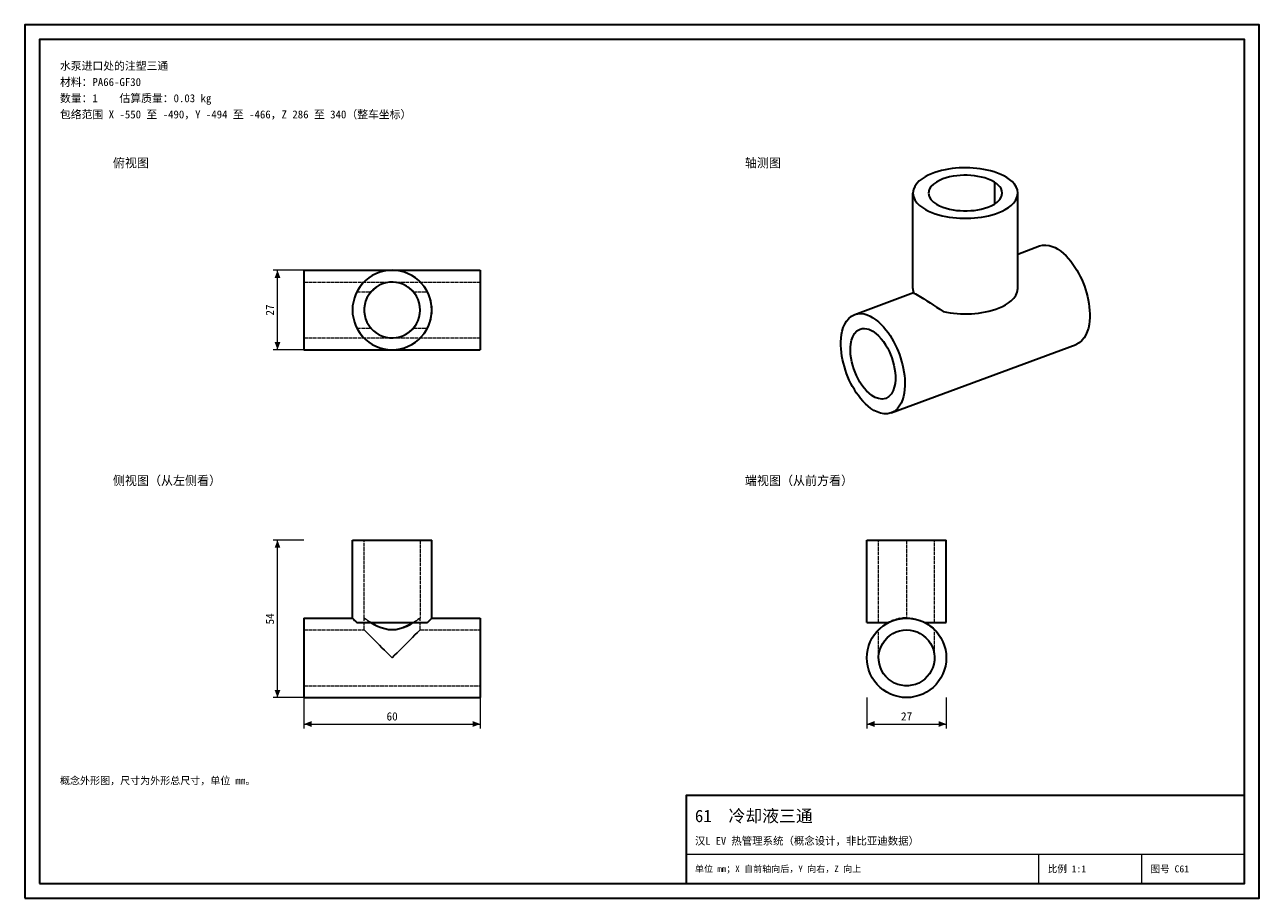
# Model space of a CAD drawing. Header units: millimetres. Extents: x 0 to 420, y 0 to 297.
import ezdxf
from ezdxf.enums import TextEntityAlignment as Align

# ---------------------------------------------------------------- set-up
doc = ezdxf.new("R2010")
doc.units = ezdxf.units.MM
doc.linetypes.add('DASHED', pattern=[1.524, 1.27, -0.254])
for name, color, linetype, lineweight, true_color in [('DIM', 7, 'Continuous', 18, 0x1e5aa0), ('FRAME', 7, 'Continuous', 35, 0x3c3c3c), ('HIDDEN', 7, 'DASHED', 13, 0x969696), ('OUTLINE', 7, 'Continuous', 35, 0x141414), ('TEXT', 7, 'Continuous', 18, 0x141414), ('THIN', 7, 'Continuous', 13, 0x6e6e6e)]:
    doc.layers.add(name, color=color, linetype=linetype, lineweight=lineweight, true_color=true_color)
doc.styles.add('ZH', font='simsun.ttc')

msp = doc.modelspace()

# ---------------------------------------------------------------- hatches: boundary and pattern name
at = {"layer": 'DIM'}
for points in [[(86, 213.5), (85.01, 210.9), (86.99, 210.9)], [(86, 186.5), (86.99, 189.1), (85.01, 189.1)], [(86, 121.75), (85.01, 119.15), (86.99, 119.15)], [(86, 68.25), (86.99, 70.85), (85.01, 70.85)], [(95, 59.25), (97.6, 58.26), (97.6, 60.24)], [(155, 59.25), (152.4, 60.24), (152.4, 58.26)], [(286.5, 59.25), (289.1, 58.26), (289.1, 60.24)], [(313.5, 59.25), (310.9, 60.24), (310.9, 58.26)]]:
    msp.add_hatch(color=7, dxfattribs=at).paths.add_polyline_path(points)

# ---------------------------------------------------------------- linework, layer by layer
for points in [[(95, 213.5), (84.5, 213.5)], [(86, 186.5), (86, 213.5)], [(95, 186.5), (84.5, 186.5)], [(95, 121.75), (84.5, 121.75)], [(86, 68.25), (86, 121.75)], [(95, 68.25), (84.5, 68.25)], [(95, 68.25), (95, 57.75)], [(155, 68.25), (155, 57.75)], [(286.5, 68.25), (286.5, 57.75)], [(313.5, 68.25), (313.5, 57.75)], [(95, 59.25), (155, 59.25)], [(286.5, 59.25), (313.5, 59.25)]]:
    msp.add_lwpolyline(points, dxfattribs=at)
at = {"layer": 'FRAME'}
for points in [[(0, 0), (420, 0), (420, 297), (0, 297)], [(5, 5), (415, 5), (415, 292), (5, 292)], [(225, 5), (415, 5), (415, 35), (225, 35)]]:
    msp.add_lwpolyline(points, close=True, dxfattribs=at)
at = {"layer": 'HIDDEN'}
for points in [[(95, 186.5), (95, 187.73), (95, 188.95), (95, 190.18), (95, 191.41), (95, 192.64), (95, 193.86), (95, 195.09), (95, 196.32), (95, 197.55), (95, 198.77), (95, 200), (95, 201.23), (95, 202.45), (95, 203.68), (95, 204.91), (95, 206.14), (95, 207.36), (95, 208.59), (95, 209.82), (95, 211.05), (95, 212.27), (95, 213.5)], [(137, 206.18), (136.39, 207.25), (135.68, 208.26), (134.88, 209.2), (134, 210.06), (133.05, 210.84), (132.03, 211.53), (130.95, 212.12), (129.82, 212.61), (128.65, 213), (127.45, 213.28), (126.23, 213.44), (125, 213.5), (123.77, 213.44), (122.55, 213.28), (121.35, 213), (120.18, 212.61), (119.05, 212.12), (117.97, 211.53), (116.95, 210.84), (116, 210.06), (115.12, 209.2), (114.32, 208.26), (113.61, 207.25), (113, 206.18)], [(155, 186.5), (155, 187.73), (155, 188.95), (155, 190.18), (155, 191.41), (155, 192.64), (155, 193.86), (155, 195.09), (155, 196.32), (155, 197.55), (155, 198.77), (155, 200), (155, 201.23), (155, 202.45), (155, 203.68), (155, 204.91), (155, 206.14), (155, 207.36), (155, 208.59), (155, 209.82), (155, 211.05), (155, 212.27), (155, 213.5)], [(95, 190.5), (95, 191.77), (95, 193.03), (95, 194.3), (95, 195.57), (95, 196.83), (95, 198.1), (95, 199.37), (95, 200.63), (95, 201.9), (95, 203.17), (95, 204.43), (95, 205.7), (95, 206.97), (95, 208.23), (95, 209.5)], [(95, 209.5), (95, 208.14), (95, 206.79), (95, 205.43), (95, 204.07), (95, 202.71), (95, 201.36), (95, 200)], [(95, 209.5), (125, 209.5)], [(113, 206.18), (112.55, 205.21), (112.18, 204.21), (111.88, 203.18), (111.67, 202.13), (111.54, 201.07), (111.5, 200)], [(113, 206.18), (117.79, 206.18)], [(125, 209.5), (123.76, 209.41), (122.54, 209.16), (121.37, 208.76), (120.26, 208.22), (119.22, 207.53), (118.28, 206.72), (117.47, 205.78), (116.78, 204.74), (116.24, 203.63), (115.84, 202.46), (115.59, 201.24), (115.5, 200)], [(117.79, 206.18), (117.05, 205.21), (116.45, 204.14), (115.99, 203.01), (115.68, 201.83), (115.52, 200.61), (115.52, 199.39), (115.68, 198.17), (115.99, 196.99), (116.45, 195.86), (117.05, 194.79), (117.79, 193.82)], [(132.21, 206.18), (131.33, 207.08), (130.34, 207.86), (129.25, 208.5), (128.09, 208.98), (126.88, 209.31), (125.63, 209.48), (124.37, 209.48), (123.12, 209.31), (121.91, 208.98), (120.75, 208.5), (119.66, 207.86), (118.67, 207.08), (117.79, 206.18)], [(132.21, 206.18), (131.33, 207.08), (130.34, 207.86), (129.25, 208.5), (128.09, 208.98), (126.88, 209.31), (125.63, 209.48), (124.37, 209.48), (123.12, 209.31), (121.91, 208.98), (120.75, 208.5), (119.66, 207.86), (118.67, 207.08), (117.79, 206.18)], [(125, 209.5), (126.24, 209.41), (127.46, 209.16), (128.63, 208.76), (129.74, 208.22), (130.78, 207.53), (131.72, 206.72), (132.53, 205.78), (133.22, 204.74), (133.76, 203.63), (134.16, 202.46), (134.41, 201.24), (134.5, 200)], [(125, 209.5), (155, 209.5)], [(132.21, 206.18), (137, 206.18)], [(134.5, 200), (134.43, 201.12), (134.24, 202.22), (133.91, 203.3), (133.46, 204.32), (132.89, 205.29), (132.21, 206.18)], [(137, 206.18), (137.45, 205.21), (137.82, 204.21), (138.12, 203.18), (138.33, 202.13), (138.46, 201.07), (138.5, 200)], [(155, 190.5), (155, 191.77), (155, 193.03), (155, 194.3), (155, 195.57), (155, 196.83), (155, 198.1), (155, 199.37), (155, 200.63), (155, 201.9), (155, 203.17), (155, 204.43), (155, 205.7), (155, 206.97), (155, 208.23), (155, 209.5)], [(155, 209.5), (155, 208.14), (155, 206.79), (155, 205.43), (155, 204.07), (155, 202.71), (155, 201.36), (155, 200)], [(95, 200), (95, 198.64), (95, 197.29), (95, 195.93), (95, 194.57), (95, 193.21), (95, 191.86), (95, 190.5)], [(111.5, 200), (111.54, 198.93), (111.67, 197.87), (111.88, 196.82), (112.18, 195.79), (112.55, 194.79), (113, 193.82)], [(115.5, 200), (115.59, 198.76), (115.84, 197.54), (116.24, 196.37), (116.78, 195.26), (117.47, 194.22), (118.28, 193.28), (119.22, 192.47), (120.26, 191.78), (121.37, 191.24), (122.54, 190.84), (123.76, 190.59), (125, 190.5)], [(134.5, 200), (134.41, 198.76), (134.16, 197.54), (133.76, 196.37), (133.22, 195.26), (132.53, 194.22), (131.72, 193.28), (130.78, 192.47), (129.74, 191.78), (128.63, 191.24), (127.46, 190.84), (126.24, 190.59), (125, 190.5)], [(132.21, 193.82), (132.89, 194.71), (133.46, 195.68), (133.91, 196.7), (134.24, 197.78), (134.43, 198.88), (134.5, 200)], [(138.5, 200), (138.46, 198.93), (138.33, 197.87), (138.12, 196.82), (137.82, 195.79), (137.45, 194.79), (137, 193.82)], [(155, 200), (155, 198.64), (155, 197.29), (155, 195.93), (155, 194.57), (155, 193.21), (155, 191.86), (155, 190.5)], [(113, 193.82), (117.79, 193.82)], [(113, 193.82), (113.61, 192.75), (114.32, 191.74), (115.12, 190.8), (116, 189.94), (116.95, 189.16), (117.97, 188.47), (119.05, 187.88), (120.18, 187.39), (121.35, 187), (122.55, 186.72), (123.77, 186.56), (125, 186.5), (126.23, 186.56), (127.45, 186.72), (128.65, 187), (129.82, 187.39), (130.95, 187.88), (132.03, 188.47), (133.05, 189.16), (134, 189.94), (134.88, 190.8), (135.68, 191.74), (136.39, 192.75), (137, 193.82)], [(117.79, 193.82), (118.67, 192.92), (119.66, 192.14), (120.75, 191.5), (121.91, 191.02), (123.12, 190.69), (124.37, 190.52), (125.63, 190.52), (126.88, 190.69), (128.09, 191.02), (129.25, 191.5), (130.34, 192.14), (131.33, 192.92), (132.21, 193.82)], [(117.79, 193.82), (118.67, 192.92), (119.66, 192.14), (120.75, 191.5), (121.91, 191.02), (123.12, 190.69), (124.37, 190.52), (125.63, 190.52), (126.88, 190.69), (128.09, 191.02), (129.25, 191.5), (130.34, 192.14), (131.33, 192.92), (132.21, 193.82)], [(132.21, 193.82), (137, 193.82)], [(95, 190.5), (125, 190.5)], [(125, 190.5), (155, 190.5)], [(138.5, 121.75), (137.27, 121.75), (136.05, 121.75), (134.82, 121.75), (133.59, 121.75), (132.36, 121.75), (131.14, 121.75), (129.91, 121.75), (128.68, 121.75), (127.45, 121.75), (126.23, 121.75), (125, 121.75), (123.77, 121.75), (122.55, 121.75), (121.32, 121.75), (120.09, 121.75), (118.86, 121.75), (117.64, 121.75), (116.41, 121.75), (115.18, 121.75), (113.95, 121.75), (112.73, 121.75), (111.5, 121.75)], [(134.5, 121.75), (133.23, 121.75), (131.97, 121.75), (130.7, 121.75), (129.43, 121.75), (128.17, 121.75), (126.9, 121.75), (125.63, 121.75), (124.37, 121.75), (123.1, 121.75), (121.83, 121.75), (120.57, 121.75), (119.3, 121.75), (118.03, 121.75), (116.77, 121.75), (115.5, 121.75)], [(115.5, 121.75), (116.77, 121.75), (118.03, 121.75), (119.3, 121.75), (120.57, 121.75), (121.83, 121.75), (123.1, 121.75), (124.37, 121.75), (125.63, 121.75), (126.9, 121.75), (128.17, 121.75), (129.43, 121.75), (130.7, 121.75), (131.97, 121.75), (133.23, 121.75), (134.5, 121.75)], [(115.5, 95.25), (115.5, 121.75)], [(134.5, 121.75), (134.5, 95.25)], [(300, 121.75), (298.77, 121.75), (297.55, 121.75), (296.32, 121.75), (295.09, 121.75), (293.86, 121.75), (292.64, 121.75), (291.41, 121.75), (290.18, 121.75), (288.95, 121.75), (287.73, 121.75), (286.5, 121.75)], [(300, 121.75), (298.64, 121.75), (297.29, 121.75), (295.93, 121.75), (294.57, 121.75), (293.21, 121.75), (291.86, 121.75), (290.5, 121.75)], [(290.5, 121.75), (291.77, 121.75), (293.03, 121.75), (294.3, 121.75), (295.57, 121.75), (296.83, 121.75), (298.1, 121.75), (299.37, 121.75), (300.63, 121.75), (301.9, 121.75), (303.17, 121.75), (304.43, 121.75), (305.7, 121.75), (306.97, 121.75), (308.23, 121.75), (309.5, 121.75)], [(290.5, 93.75), (290.5, 121.75)], [(300, 121.75), (300, 95.25)], [(309.5, 121.75), (308.14, 121.75), (306.79, 121.75), (305.43, 121.75), (304.07, 121.75), (302.71, 121.75), (301.36, 121.75), (300, 121.75)], [(313.5, 121.75), (312.27, 121.75), (311.05, 121.75), (309.82, 121.75), (308.59, 121.75), (307.36, 121.75), (306.14, 121.75), (304.91, 121.75), (303.68, 121.75), (302.45, 121.75), (301.23, 121.75), (300, 121.75)], [(309.5, 93.75), (309.5, 121.75)], [(95, 68.25), (95, 69.48), (95, 70.7), (95, 71.93), (95, 73.16), (95, 74.39), (95, 75.61), (95, 76.84), (95, 78.07), (95, 79.3), (95, 80.52), (95, 81.75), (95, 82.98), (95, 84.2), (95, 85.43), (95, 86.66), (95, 87.89), (95, 89.11), (95, 90.34), (95, 91.57), (95, 92.8), (95, 94.02), (95, 95.25)], [(113, 93.75), (112.75, 94), (112.5, 94.25), (112.25, 94.5), (112, 94.75), (111.75, 95), (111.5, 95.25)], [(113, 93.75), (117.79, 93.75)], [(113, 93.75), (117.79, 93.75)], [(137, 93.75), (135.8, 93.75), (134.6, 93.75), (133.4, 93.75), (132.2, 93.75), (131, 93.75), (129.8, 93.75), (128.6, 93.75), (127.4, 93.75), (126.2, 93.75), (125, 93.75), (123.8, 93.75), (122.6, 93.75), (121.4, 93.75), (120.2, 93.75), (119, 93.75), (117.8, 93.75), (116.6, 93.75), (115.4, 93.75), (114.2, 93.75), (113, 93.75)], [(117.79, 93.75), (117.4, 93.99), (117.01, 94.23), (116.63, 94.48), (116.25, 94.73), (115.87, 94.99), (115.5, 95.25)], [(115.5, 95.25), (115.87, 94.99), (116.25, 94.73), (116.63, 94.48), (117.01, 94.23), (117.4, 93.99), (117.79, 93.75)], [(115.5, 91.25), (115.5, 95.25)], [(119.16, 92.98), (118.93, 93.1), (118.7, 93.23), (118.47, 93.35), (118.24, 93.48), (118.01, 93.62), (117.79, 93.75)], [(117.79, 93.75), (118.99, 93.75), (120.19, 93.75), (121.39, 93.75), (122.6, 93.75), (123.8, 93.75), (125, 93.75), (126.2, 93.75), (127.4, 93.75), (128.61, 93.75), (129.81, 93.75), (131.01, 93.75), (132.21, 93.75)], [(132.21, 93.75), (131.01, 93.75), (129.81, 93.75), (128.61, 93.75), (127.4, 93.75), (126.2, 93.75), (125, 93.75), (123.8, 93.75), (122.6, 93.75), (121.39, 93.75), (120.19, 93.75), (118.99, 93.75), (117.79, 93.75)], [(128.64, 92.01), (127.47, 91.66), (126.28, 91.43), (125.07, 91.34), (123.86, 91.41), (122.67, 91.62), (121.5, 91.96), (120.37, 92.4), (119.27, 92.92)], [(132.21, 93.75), (132.1, 93.69), (131.99, 93.62), (131.88, 93.56), (131.78, 93.49), (131.67, 93.43), (131.56, 93.37)], [(132.21, 93.75), (132.6, 93.99), (132.99, 94.23), (133.37, 94.48), (133.75, 94.73), (134.13, 94.99), (134.5, 95.25)], [(134.5, 95.25), (134.13, 94.99), (133.75, 94.73), (133.37, 94.48), (132.99, 94.23), (132.6, 93.99), (132.21, 93.75)], [(132.21, 93.75), (137, 93.75)], [(132.21, 93.75), (137, 93.75)], [(134.5, 91.25), (134.5, 95.25)], [(137, 93.75), (137.25, 94), (137.5, 94.25), (137.75, 94.5), (138, 94.75), (138.25, 95), (138.5, 95.25)], [(155, 68.25), (155, 69.48), (155, 70.7), (155, 71.93), (155, 73.16), (155, 74.39), (155, 75.61), (155, 76.84), (155, 78.07), (155, 79.3), (155, 80.52), (155, 81.75), (155, 82.98), (155, 84.2), (155, 85.43), (155, 86.66), (155, 87.89), (155, 89.11), (155, 90.34), (155, 91.57), (155, 92.8), (155, 94.02), (155, 95.25)], [(300, 95.25), (301.41, 95.18), (302.81, 94.95), (304.17, 94.59), (305.49, 94.08), (306.75, 93.44), (307.94, 92.67), (309.03, 91.78), (310.03, 90.78), (310.92, 89.69), (311.69, 88.5), (312.33, 87.24), (312.84, 85.92), (313.2, 84.56), (313.43, 83.16), (313.5, 81.75), (313.43, 80.34), (313.2, 78.94), (312.84, 77.58), (312.33, 76.26), (311.69, 75), (310.92, 73.81), (310.03, 72.72), (309.03, 71.72), (307.94, 70.83), (306.75, 70.06), (305.49, 69.42), (304.17, 68.91), (302.81, 68.55), (301.41, 68.32), (300, 68.25), (298.59, 68.32), (297.19, 68.55), (295.83, 68.91), (294.51, 69.42), (293.25, 70.06), (292.06, 70.83), (290.97, 71.72), (289.97, 72.72), (289.08, 73.81), (288.31, 75), (287.67, 76.26), (287.16, 77.58), (286.8, 78.94), (286.57, 80.34), (286.5, 81.75), (286.57, 83.16), (286.8, 84.56), (287.16, 85.92), (287.67, 87.24), (288.31, 88.5), (289.08, 89.69), (289.97, 90.78), (290.97, 91.78), (292.06, 92.67), (293.25, 93.44), (294.51, 94.08), (295.83, 94.59), (297.19, 94.95), (298.59, 95.18), (300, 95.25)], [(293.82, 93.75), (292.6, 93.75), (291.38, 93.75), (290.16, 93.75), (288.94, 93.75), (287.72, 93.75), (286.5, 93.75)], [(293.82, 93.75), (293.26, 93.75), (292.71, 93.75), (292.16, 93.75), (291.61, 93.75), (291.05, 93.75), (290.5, 93.75)], [(290.5, 93.75), (291.05, 93.75), (291.61, 93.75), (292.16, 93.75), (292.71, 93.75), (293.26, 93.75), (293.82, 93.75)], [(290.5, 91.34), (290.98, 91.79), (291.48, 92.22), (292, 92.63), (292.55, 93.01), (293.11, 93.36), (293.68, 93.68)], [(292.74, 93.13), (292.42, 92.92), (292.1, 92.7), (291.78, 92.46), (291.48, 92.22), (291.18, 91.97), (290.89, 91.71)], [(293.07, 93.34), (293.07, 93.33), (293.06, 93.33), (293.06, 93.33), (293.06, 93.33), (293.06, 93.33), (293.06, 93.33)], [(293.82, 93.75), (294.79, 94.2), (295.79, 94.57), (296.82, 94.87), (297.87, 95.08), (298.93, 95.21), (300, 95.25)], [(293.82, 93.75), (294.79, 94.2), (295.79, 94.57), (296.82, 94.87), (297.87, 95.08), (298.93, 95.21), (300, 95.25)], [(293.82, 93.75), (293.86, 93.77), (293.91, 93.8), (293.96, 93.82), (294, 93.84), (294.05, 93.87), (294.1, 93.89)], [(293.87, 93.78), (293.86, 93.77), (293.85, 93.77), (293.84, 93.76), (293.83, 93.76), (293.82, 93.75), (293.82, 93.75)], [(294.22, 93.95), (294.2, 93.94), (294.17, 93.93), (294.15, 93.92), (294.12, 93.9), (294.1, 93.89), (294.07, 93.88)], [(294.18, 93.93), (294.56, 94.11), (294.96, 94.27), (295.35, 94.43), (295.76, 94.57), (296.16, 94.69), (296.57, 94.81)], [(294.89, 94.25), (294.78, 94.2), (294.67, 94.15), (294.56, 94.11), (294.45, 94.06), (294.34, 94.01), (294.24, 93.96)], [(296.44, 94.77), (296.29, 94.73), (296.15, 94.69), (296, 94.64), (295.85, 94.6), (295.71, 94.55), (295.56, 94.5)], [(296.6, 94.82), (296.6, 94.81), (296.59, 94.81), (296.58, 94.81), (296.58, 94.81), (296.57, 94.81), (296.56, 94.81)], [(297.04, 94.92), (296.97, 94.91), (296.91, 94.89), (296.84, 94.88), (296.78, 94.86), (296.71, 94.84), (296.64, 94.83)], [(296.96, 94.9), (297.08, 94.93), (297.2, 94.96), (297.32, 94.98), (297.44, 95.01), (297.56, 95.03), (297.68, 95.05)], [(298.56, 95.17), (298.43, 95.16), (298.3, 95.14), (298.17, 95.13), (298.04, 95.11), (297.91, 95.09), (297.78, 95.07)], [(299.37, 95.24), (299.56, 95.24), (299.75, 95.25), (299.94, 95.25), (300.13, 95.25), (300.32, 95.25), (300.51, 95.24)], [(300, 95.25), (299.99, 95.25), (299.99, 95.25), (299.98, 95.25), (299.97, 95.25), (299.96, 95.25), (299.96, 95.25)], [(300, 95.25), (301.07, 95.21), (302.13, 95.08), (303.18, 94.87), (304.21, 94.57), (305.21, 94.2), (306.18, 93.75)], [(300, 95.25), (301.07, 95.21), (302.13, 95.08), (303.18, 94.87), (304.21, 94.57), (305.21, 94.2), (306.18, 93.75)], [(306.18, 93.75), (305.21, 94.2), (304.21, 94.58), (303.18, 94.87), (302.13, 95.08), (301.07, 95.21), (300, 95.25)], [(300.78, 95.23), (301.03, 95.21), (301.28, 95.19), (301.53, 95.16), (301.77, 95.13), (302.02, 95.1), (302.27, 95.06)], [(302.34, 95.05), (302.58, 95), (302.81, 94.95), (303.05, 94.9), (303.28, 94.84), (303.52, 94.78), (303.75, 94.72)], [(303.8, 94.7), (303.91, 94.67), (304.01, 94.64), (304.12, 94.61), (304.22, 94.57), (304.33, 94.54), (304.43, 94.5)], [(304.65, 94.42), (304.73, 94.39), (304.81, 94.36), (304.89, 94.33), (304.97, 94.3), (305.05, 94.27), (305.13, 94.24)], [(305.23, 94.2), (305.34, 94.15), (305.46, 94.1), (305.57, 94.05), (305.69, 93.99), (305.8, 93.94), (305.92, 93.89)], [(306.02, 93.83), (306.05, 93.82), (306.07, 93.81), (306.1, 93.79), (306.13, 93.78), (306.16, 93.76), (306.18, 93.75)], [(309.5, 91.34), (309, 91.81), (308.48, 92.26), (307.93, 92.67), (307.37, 93.06), (306.79, 93.42), (306.18, 93.75)], [(313.5, 93.75), (312.28, 93.75), (311.06, 93.75), (309.84, 93.75), (308.62, 93.75), (307.4, 93.75), (306.18, 93.75)], [(306.18, 93.75), (306.74, 93.75), (307.29, 93.75), (307.84, 93.75), (308.39, 93.75), (308.95, 93.75), (309.5, 93.75)], [(309.5, 93.75), (308.95, 93.75), (308.39, 93.75), (307.84, 93.75), (307.29, 93.75), (306.74, 93.75), (306.18, 93.75)], [(95, 91.25), (115.5, 91.25)], [(95, 91.25), (95, 89.98), (95, 88.72), (95, 87.45), (95, 86.18), (95, 84.92), (95, 83.65), (95, 82.38), (95, 81.12), (95, 79.85), (95, 78.58), (95, 77.32), (95, 76.05), (95, 74.78), (95, 73.52), (95, 72.25)], [(95, 72.25), (95, 73.52), (95, 74.78), (95, 76.05), (95, 77.32), (95, 78.58), (95, 79.85), (95, 81.12), (95, 82.38), (95, 83.65), (95, 84.92), (95, 86.18), (95, 87.45), (95, 88.72), (95, 89.98), (95, 91.25)], [(125, 81.75), (124.14, 82.61), (123.27, 83.48), (122.41, 84.34), (121.55, 85.2), (120.68, 86.07), (119.82, 86.93), (118.95, 87.8), (118.09, 88.66), (117.23, 89.52), (116.36, 90.39), (115.5, 91.25)], [(115.5, 91.25), (116.36, 90.39), (117.23, 89.52), (118.09, 88.66), (118.95, 87.8), (119.82, 86.93), (120.68, 86.07), (121.55, 85.2), (122.41, 84.34), (123.27, 83.48), (124.14, 82.61), (125, 81.75)], [(125, 81.75), (125.86, 82.61), (126.73, 83.48), (127.59, 84.34), (128.45, 85.2), (129.32, 86.07), (130.18, 86.93), (131.05, 87.8), (131.91, 88.66), (132.77, 89.52), (133.64, 90.39), (134.5, 91.25)], [(134.5, 91.25), (133.64, 90.39), (132.77, 89.52), (131.91, 88.66), (131.05, 87.8), (130.18, 86.93), (129.32, 86.07), (128.45, 85.2), (127.59, 84.34), (126.73, 83.48), (125.86, 82.61), (125, 81.75)], [(134.5, 91.25), (155, 91.25)], [(155, 91.25), (155, 89.98), (155, 88.72), (155, 87.45), (155, 86.18), (155, 84.92), (155, 83.65), (155, 82.38), (155, 81.12), (155, 79.85), (155, 78.58), (155, 77.32), (155, 76.05), (155, 74.78), (155, 73.52), (155, 72.25)], [(155, 72.25), (155, 73.52), (155, 74.78), (155, 76.05), (155, 77.32), (155, 78.58), (155, 79.85), (155, 81.12), (155, 82.38), (155, 83.65), (155, 84.92), (155, 86.18), (155, 87.45), (155, 88.72), (155, 89.98), (155, 91.25)], [(290.64, 91.48), (290.62, 91.46), (290.59, 91.43), (290.57, 91.41), (290.55, 91.39), (290.52, 91.36), (290.5, 91.34)], [(290.5, 81.75), (290.5, 91.34)], [(300, 91.25), (301.21, 91.17), (302.41, 90.94), (303.57, 90.56), (304.66, 90.03), (305.68, 89.36), (306.61, 88.57), (307.43, 87.67), (308.12, 86.67), (308.69, 85.6), (309.11, 84.45), (309.38, 83.27), (309.5, 82.05), (309.46, 80.84), (309.26, 79.64), (308.92, 78.47), (308.42, 77.36), (307.79, 76.31), (307.03, 75.36), (306.16, 74.52), (305.18, 73.79), (304.12, 73.19), (302.99, 72.73), (301.82, 72.43), (300.61, 72.27), (299.39, 72.27), (298.18, 72.43), (297.01, 72.73), (295.88, 73.19), (294.82, 73.79), (293.84, 74.52), (292.97, 75.36), (292.21, 76.31), (291.58, 77.36), (291.08, 78.47), (290.74, 79.64), (290.54, 80.84), (290.5, 82.05), (290.62, 83.27), (290.89, 84.45), (291.31, 85.6), (291.88, 86.67), (292.57, 87.67), (293.39, 88.57), (294.32, 89.36), (295.34, 90.03), (296.43, 90.56), (297.59, 90.94), (298.79, 91.17), (300, 91.25)], [(290.5, 81.75), (290.59, 82.99), (290.84, 84.21), (291.24, 85.38), (291.78, 86.49), (292.47, 87.53), (293.28, 88.47), (294.22, 89.28), (295.26, 89.97), (296.37, 90.51), (297.54, 90.91), (298.76, 91.16), (300, 91.25)], [(290.5, 81.75), (290.59, 82.99), (290.84, 84.21), (291.24, 85.38), (291.78, 86.49), (292.47, 87.53), (293.28, 88.47), (294.22, 89.28), (295.26, 89.97), (296.37, 90.51), (297.54, 90.91), (298.76, 91.16), (300, 91.25)], [(290.88, 91.7), (290.85, 91.67), (290.82, 91.65), (290.79, 91.62), (290.76, 91.59), (290.73, 91.57), (290.71, 91.54)], [(300, 91.25), (301.24, 91.16), (302.46, 90.91), (303.63, 90.51), (304.74, 89.97), (305.78, 89.28), (306.72, 88.47), (307.53, 87.53), (308.22, 86.49), (308.76, 85.38), (309.16, 84.21), (309.41, 82.99), (309.5, 81.75)], [(300, 91.25), (301.24, 91.16), (302.46, 90.91), (303.63, 90.51), (304.74, 89.97), (305.78, 89.28), (306.72, 88.47), (307.53, 87.53), (308.22, 86.49), (308.76, 85.38), (309.16, 84.21), (309.41, 82.99), (309.5, 81.75)], [(309.5, 81.75), (309.5, 91.34)], [(95, 72.25), (155, 72.25)]]:
    msp.add_lwpolyline(points, dxfattribs=at)
at = {"layer": 'OUTLINE'}
for points in [[(334.15, 245), (333.11, 245.6), (332.02, 246.11), (330.9, 246.57), (329.76, 246.95), (328.61, 247.29), (327.44, 247.57), (326.26, 247.81), (325.07, 248), (323.87, 248.15), (322.67, 248.26), (321.47, 248.32), (320.27, 248.35), (319.06, 248.34), (317.86, 248.29), (316.66, 248.2), (315.46, 248.07), (314.27, 247.9), (313.08, 247.68), (311.91, 247.42), (310.74, 247.11), (309.6, 246.74), (308.47, 246.32), (307.37, 245.83), (306.3, 245.27), (305.29, 244.63), (304.34, 243.89), (303.49, 243.03), (302.79, 242.05), (302.32, 240.95), (302.15, 239.76)], [(329.96, 243.45), (328.9, 244.03), (327.79, 244.51), (326.64, 244.89), (325.47, 245.2), (324.28, 245.45), (323.09, 245.62), (321.88, 245.74), (320.67, 245.8), (319.46, 245.8), (318.25, 245.75), (317.05, 245.64), (315.85, 245.47), (314.66, 245.23), (313.49, 244.93), (312.34, 244.55), (311.22, 244.09), (310.15, 243.52), (309.16, 242.82), (308.3, 241.97), (307.68, 240.94), (307.44, 239.76)], [(337.85, 239.76), (337.71, 240.87), (337.29, 241.9), (336.68, 242.83), (335.92, 243.65), (335.07, 244.37), (334.15, 245)], [(302.15, 239.76), (302.32, 238.56), (302.81, 237.44), (303.53, 236.45), (304.4, 235.59), (305.37, 234.84), (306.4, 234.2), (307.49, 233.63), (308.61, 233.15), (309.76, 232.73), (310.93, 232.36), (312.11, 232.06), (313.31, 231.8), (314.52, 231.59), (315.73, 231.42), (316.94, 231.3), (318.17, 231.22), (319.39, 231.18), (320.61, 231.18), (321.83, 231.22), (323.06, 231.3), (324.27, 231.42), (325.48, 231.59), (326.69, 231.8), (327.89, 232.06), (329.07, 232.36), (330.24, 232.73), (331.39, 233.15), (332.51, 233.63), (333.6, 234.2), (334.63, 234.84), (335.6, 235.59), (336.47, 236.45), (337.19, 237.44), (337.68, 238.56), (337.85, 239.76)], [(302.15, 207.3), (302.15, 239.76)], [(307.44, 239.76), (307.67, 238.59), (308.3, 237.56), (309.15, 236.71), (310.14, 236.02), (311.2, 235.45), (312.31, 234.98), (313.45, 234.6), (314.62, 234.3), (315.8, 234.07), (316.99, 233.89), (318.19, 233.78), (319.4, 233.73), (320.6, 233.73), (321.81, 233.78), (323.01, 233.89), (324.2, 234.07), (325.38, 234.3), (326.55, 234.6), (327.69, 234.98), (328.8, 235.45), (329.86, 236.02), (330.85, 236.71), (331.7, 237.56), (332.33, 238.59), (332.56, 239.76)], [(329.96, 243.45), (329.96, 236.08)], [(332.56, 239.76), (332.46, 240.54), (332.17, 241.27), (331.74, 241.92), (331.21, 242.5), (330.61, 243), (329.96, 243.45)], [(337.85, 207.3), (337.85, 239.76)], [(337.85, 219.03), (345.25, 221.77)], [(345.25, 221.77), (346.3, 222.03), (347.39, 222.08), (348.46, 221.94), (349.51, 221.64), (350.5, 221.21), (351.45, 220.67)], [(351.45, 220.67), (352.44, 219.99), (353.38, 219.22), (354.26, 218.39), (355.08, 217.5), (355.86, 216.57), (356.59, 215.61), (357.27, 214.61), (357.91, 213.58), (358.51, 212.53), (359.06, 211.45), (359.57, 210.36), (360.05, 209.24), (360.48, 208.11), (360.87, 206.97), (361.22, 205.81), (361.53, 204.64), (361.79, 203.46), (362, 202.27), (362.17, 201.07), (362.28, 199.86), (362.33, 198.65), (362.32, 197.44), (362.24, 196.24), (362.09, 195.04), (361.84, 193.85), (361.49, 192.69), (361.02, 191.58), (360.41, 190.53), (359.65, 189.6), (358.72, 188.82), (357.65, 188.28)], [(95, 213.5), (95, 212.27), (95, 211.05), (95, 209.82), (95, 208.59), (95, 207.36), (95, 206.14), (95, 204.91), (95, 203.68), (95, 202.45), (95, 201.23), (95, 200)], [(95, 213.5), (155, 213.5)], [(138.5, 200), (138.43, 201.41), (138.2, 202.81), (137.84, 204.17), (137.33, 205.49), (136.69, 206.75), (135.92, 207.94), (135.03, 209.03), (134.03, 210.03), (132.94, 210.92), (131.75, 211.69), (130.49, 212.33), (129.17, 212.84), (127.81, 213.2), (126.41, 213.43), (125, 213.5), (123.59, 213.43), (122.19, 213.2), (120.83, 212.84), (119.51, 212.33), (118.25, 211.69), (117.06, 210.92), (115.97, 210.03), (114.97, 209.03), (114.08, 207.94), (113.31, 206.75), (112.67, 205.49), (112.16, 204.17), (111.8, 202.81), (111.57, 201.41), (111.5, 200), (111.57, 198.59), (111.8, 197.19), (112.16, 195.83), (112.67, 194.51), (113.31, 193.25), (114.08, 192.06), (114.97, 190.97), (115.97, 189.97), (117.06, 189.08), (118.25, 188.31), (119.51, 187.67), (120.83, 187.16), (122.19, 186.8), (123.59, 186.57), (125, 186.5), (126.41, 186.57), (127.81, 186.8), (129.17, 187.16), (130.49, 187.67), (131.75, 188.31), (132.94, 189.08), (134.03, 189.97), (135.03, 190.97), (135.92, 192.06), (136.69, 193.25), (137.33, 194.51), (137.84, 195.83), (138.2, 197.19), (138.43, 198.59), (138.5, 200)], [(155, 213.5), (155, 212.27), (155, 211.05), (155, 209.82), (155, 208.59), (155, 207.36), (155, 206.14), (155, 204.91), (155, 203.68), (155, 202.45), (155, 201.23), (155, 200)], [(134.5, 200), (134.42, 201.21), (134.19, 202.41), (133.81, 203.57), (133.28, 204.66), (132.61, 205.68), (131.82, 206.61), (130.92, 207.43), (129.92, 208.12), (128.85, 208.69), (127.7, 209.11), (126.52, 209.38), (125.3, 209.5), (124.09, 209.46), (122.89, 209.26), (121.72, 208.92), (120.61, 208.42), (119.56, 207.79), (118.61, 207.03), (117.77, 206.16), (117.04, 205.18), (116.44, 204.12), (115.98, 202.99), (115.68, 201.82), (115.52, 200.61), (115.52, 199.39), (115.68, 198.18), (115.98, 197.01), (116.44, 195.88), (117.04, 194.82), (117.77, 193.84), (118.61, 192.97), (119.56, 192.21), (120.61, 191.58), (121.72, 191.08), (122.89, 190.74), (124.09, 190.54), (125.3, 190.5), (126.52, 190.62), (127.7, 190.89), (128.85, 191.31), (129.92, 191.88), (130.92, 192.57), (131.82, 193.39), (132.61, 194.32), (133.28, 195.34), (133.81, 196.43), (134.19, 197.59), (134.42, 198.79), (134.5, 200)], [(282.35, 198.49), (302.38, 205.9)], [(302.15, 207.3), (302.15, 207.04), (302.18, 206.77), (302.22, 206.52), (302.28, 206.26), (302.35, 206.01), (302.43, 205.76)], [(312.41, 199.52), (313.59, 199.28), (314.79, 199.08), (315.99, 198.93), (317.19, 198.81), (318.4, 198.74), (319.61, 198.71), (320.83, 198.72), (322.04, 198.76), (323.24, 198.85), (324.45, 198.98), (325.65, 199.15), (326.84, 199.36), (328.02, 199.62), (329.19, 199.93), (330.35, 200.3), (331.48, 200.72), (332.59, 201.21), (333.66, 201.77), (334.69, 202.41), (335.64, 203.16), (336.5, 204.01), (337.2, 204.99), (337.68, 206.1), (337.85, 207.3)], [(302.43, 205.76), (303.02, 205.48), (303.6, 205.16), (304.17, 204.83), (304.73, 204.49), (305.29, 204.15), (305.85, 203.8)], [(305.85, 203.8), (306.95, 203.1), (308.05, 202.4), (309.14, 201.68), (310.23, 200.97), (311.32, 200.25), (312.41, 199.52)], [(95, 200), (95, 198.77), (95, 197.55), (95, 196.32), (95, 195.09), (95, 193.86), (95, 192.64), (95, 191.41), (95, 190.18), (95, 188.95), (95, 187.73), (95, 186.5)], [(155, 200), (155, 198.77), (155, 197.55), (155, 196.32), (155, 195.09), (155, 193.86), (155, 192.64), (155, 191.41), (155, 190.18), (155, 188.95), (155, 187.73), (155, 186.5)], [(294.75, 165), (293.56, 164.71), (292.34, 164.7), (291.14, 164.92), (289.99, 165.33), (288.9, 165.88), (287.87, 166.55), (286.91, 167.3), (286, 168.12), (285.15, 169), (284.35, 169.93), (283.6, 170.9), (282.9, 171.9), (282.24, 172.93), (281.63, 173.99), (281.06, 175.07), (280.53, 176.17), (280.05, 177.29), (279.6, 178.43), (279.2, 179.59), (278.84, 180.76), (278.52, 181.94), (278.25, 183.13), (278.02, 184.33), (277.85, 185.54), (277.73, 186.76), (277.67, 187.98), (277.67, 189.21), (277.75, 190.43), (277.9, 191.64), (278.14, 192.84), (278.49, 194.01), (278.96, 195.14), (279.56, 196.2), (280.33, 197.15), (281.27, 197.93), (282.35, 198.49)], [(282.35, 198.49), (283.41, 198.76), (284.49, 198.81), (285.56, 198.67), (286.61, 198.36), (287.6, 197.93), (288.55, 197.4)], [(292.91, 169.96), (291.7, 169.73), (290.47, 169.88), (289.31, 170.31), (288.24, 170.93), (287.26, 171.69), (286.37, 172.55), (285.55, 173.48), (284.81, 174.47), (284.13, 175.51), (283.52, 176.59), (282.97, 177.7), (282.47, 178.84), (282.04, 180), (281.68, 181.18), (281.37, 182.38), (281.14, 183.6), (280.98, 184.83), (280.9, 186.07), (280.91, 187.3), (281.03, 188.54), (281.28, 189.75), (281.68, 190.92), (282.29, 192), (283.12, 192.91), (284.19, 193.53)], [(284.19, 193.53), (284.93, 193.72), (285.69, 193.75), (286.45, 193.65), (287.18, 193.44), (287.88, 193.14), (288.55, 192.76)], [(288.55, 197.4), (289.55, 196.71), (290.48, 195.94), (291.36, 195.11), (292.19, 194.23), (292.96, 193.3), (293.69, 192.33), (294.37, 191.33), (295.01, 190.3), (295.61, 189.25), (296.16, 188.18), (296.68, 187.08), (297.15, 185.97), (297.58, 184.84), (297.97, 183.69), (298.32, 182.53), (298.63, 181.36), (298.89, 180.18), (299.1, 178.99), (299.27, 177.79), (299.38, 176.59), (299.43, 175.38), (299.42, 174.17), (299.34, 172.96), (299.19, 171.76), (298.94, 170.58), (298.59, 169.42), (298.12, 168.3), (297.52, 167.26), (296.75, 166.32), (295.82, 165.55), (294.75, 165)], [(288.55, 192.76), (289.57, 192.03), (290.5, 191.18), (291.35, 190.25), (292.12, 189.26), (292.82, 188.22), (293.46, 187.13), (294.03, 186.02), (294.54, 184.87), (294.99, 183.69), (295.37, 182.5), (295.69, 181.28), (295.94, 180.05), (296.11, 178.8), (296.2, 177.55), (296.2, 176.29), (296.08, 175.04), (295.84, 173.81), (295.44, 172.62), (294.84, 171.52), (293.99, 170.59), (292.91, 169.96)], [(95, 186.5), (155, 186.5)], [(294.75, 165), (357.65, 188.28)], [(111.5, 121.75), (112.73, 121.75), (113.95, 121.75), (115.18, 121.75), (116.41, 121.75), (117.64, 121.75), (118.86, 121.75), (120.09, 121.75), (121.32, 121.75), (122.55, 121.75), (123.77, 121.75), (125, 121.75), (126.23, 121.75), (127.45, 121.75), (128.68, 121.75), (129.91, 121.75), (131.14, 121.75), (132.36, 121.75), (133.59, 121.75), (134.82, 121.75), (136.05, 121.75), (137.27, 121.75), (138.5, 121.75)], [(111.5, 95.25), (111.5, 121.75)], [(138.5, 95.25), (138.5, 121.75)], [(286.5, 121.75), (287.73, 121.75), (288.95, 121.75), (290.18, 121.75), (291.41, 121.75), (292.64, 121.75), (293.86, 121.75), (295.09, 121.75), (296.32, 121.75), (297.55, 121.75), (298.77, 121.75), (300, 121.75), (301.23, 121.75), (302.45, 121.75), (303.68, 121.75), (304.91, 121.75), (306.14, 121.75), (307.36, 121.75), (308.59, 121.75), (309.82, 121.75), (311.05, 121.75), (312.27, 121.75), (313.5, 121.75)], [(286.5, 93.75), (286.5, 121.75)], [(313.5, 93.75), (313.5, 121.75)], [(95, 95.25), (111.5, 95.25)], [(95, 95.25), (95, 94.02), (95, 92.8), (95, 91.57), (95, 90.34), (95, 89.11), (95, 87.89), (95, 86.66), (95, 85.43), (95, 84.2), (95, 82.98), (95, 81.75), (95, 80.52), (95, 79.3), (95, 78.07), (95, 76.84), (95, 75.61), (95, 74.39), (95, 73.16), (95, 71.93), (95, 70.7), (95, 69.48), (95, 68.25)], [(111.5, 95.25), (111.75, 95), (112, 94.75), (112.25, 94.5), (112.5, 94.25), (112.75, 94), (113, 93.75)], [(113, 93.75), (114.2, 93.75), (115.4, 93.75), (116.6, 93.75), (117.8, 93.75), (119, 93.75), (120.2, 93.75), (121.4, 93.75), (122.6, 93.75), (123.8, 93.75), (125, 93.75), (126.2, 93.75), (127.4, 93.75), (128.6, 93.75), (129.8, 93.75), (131, 93.75), (132.2, 93.75), (133.4, 93.75), (134.6, 93.75), (135.8, 93.75), (137, 93.75)], [(117.79, 93.75), (118.9, 93.12), (120.05, 92.54), (121.24, 92.05), (122.46, 91.67), (123.72, 91.43), (125, 91.34), (126.28, 91.43), (127.54, 91.67), (128.76, 92.05), (129.95, 92.54), (131.1, 93.12), (132.21, 93.75)], [(119.27, 92.92), (119.25, 92.93), (119.24, 92.94), (119.22, 92.95), (119.2, 92.96), (119.18, 92.97), (119.16, 92.98)], [(131.56, 93.37), (131.08, 93.11), (130.61, 92.86), (130.12, 92.62), (129.64, 92.4), (129.14, 92.2), (128.64, 92.01)], [(138.5, 95.25), (138.25, 95), (138, 94.75), (137.75, 94.5), (137.5, 94.25), (137.25, 94), (137, 93.75)], [(138.5, 95.25), (155, 95.25)], [(155, 95.25), (155, 94.02), (155, 92.8), (155, 91.57), (155, 90.34), (155, 89.11), (155, 87.89), (155, 86.66), (155, 85.43), (155, 84.2), (155, 82.98), (155, 81.75), (155, 80.52), (155, 79.3), (155, 78.07), (155, 76.84), (155, 75.61), (155, 74.39), (155, 73.16), (155, 71.93), (155, 70.7), (155, 69.48), (155, 68.25)], [(300, 95.25), (301.41, 95.18), (302.81, 94.95), (304.17, 94.59), (305.49, 94.08), (306.75, 93.44), (307.94, 92.67), (309.03, 91.78), (310.03, 90.78), (310.92, 89.69), (311.69, 88.5), (312.33, 87.24), (312.84, 85.92), (313.2, 84.56), (313.43, 83.16), (313.5, 81.75), (313.43, 80.34), (313.2, 78.94), (312.84, 77.58), (312.33, 76.26), (311.69, 75), (310.92, 73.81), (310.03, 72.72), (309.03, 71.72), (307.94, 70.83), (306.75, 70.06), (305.49, 69.42), (304.17, 68.91), (302.81, 68.55), (301.41, 68.32), (300, 68.25), (298.59, 68.32), (297.19, 68.55), (295.83, 68.91), (294.51, 69.42), (293.25, 70.06), (292.06, 70.83), (290.97, 71.72), (289.97, 72.72), (289.08, 73.81), (288.31, 75), (287.67, 76.26), (287.16, 77.58), (286.8, 78.94), (286.57, 80.34), (286.5, 81.75), (286.57, 83.16), (286.8, 84.56), (287.16, 85.92), (287.67, 87.24), (288.31, 88.5), (289.08, 89.69), (289.97, 90.78), (290.97, 91.78), (292.06, 92.67), (293.25, 93.44), (294.51, 94.08), (295.83, 94.59), (297.19, 94.95), (298.59, 95.18), (300, 95.25)], [(286.5, 93.75), (287.72, 93.75), (288.94, 93.75), (290.16, 93.75), (291.38, 93.75), (292.6, 93.75), (293.82, 93.75)], [(293.06, 93.33), (293, 93.3), (292.95, 93.26), (292.9, 93.23), (292.85, 93.2), (292.8, 93.17), (292.74, 93.13)], [(293.82, 93.75), (293.69, 93.68), (293.56, 93.62), (293.44, 93.55), (293.32, 93.48), (293.19, 93.41), (293.07, 93.34)], [(293.68, 93.68), (293.7, 93.69), (293.73, 93.7), (293.75, 93.72), (293.77, 93.73), (293.79, 93.74), (293.82, 93.75)], [(294.07, 93.88), (294.04, 93.86), (294.01, 93.85), (293.97, 93.83), (293.94, 93.81), (293.91, 93.8), (293.87, 93.78)], [(294.1, 93.89), (294.11, 93.9), (294.12, 93.9), (294.14, 93.91), (294.15, 93.92), (294.16, 93.92), (294.18, 93.93)], [(294.24, 93.96), (294.23, 93.96), (294.23, 93.96), (294.23, 93.95), (294.23, 93.95), (294.22, 93.95), (294.22, 93.95)], [(295.56, 94.5), (295.45, 94.46), (295.34, 94.42), (295.23, 94.38), (295.11, 94.33), (295, 94.29), (294.89, 94.25)], [(296.56, 94.81), (296.54, 94.8), (296.52, 94.79), (296.5, 94.79), (296.48, 94.78), (296.46, 94.78), (296.44, 94.77)], [(296.57, 94.81), (296.64, 94.82), (296.7, 94.84), (296.77, 94.86), (296.83, 94.87), (296.9, 94.89), (296.96, 94.9)], [(296.64, 94.83), (296.64, 94.82), (296.63, 94.82), (296.62, 94.82), (296.62, 94.82), (296.61, 94.82), (296.6, 94.82)], [(297.78, 95.07), (297.65, 95.04), (297.53, 95.02), (297.41, 95), (297.29, 94.97), (297.16, 94.95), (297.04, 94.92)], [(297.68, 95.05), (297.96, 95.1), (298.24, 95.14), (298.52, 95.17), (298.8, 95.2), (299.09, 95.22), (299.37, 95.24)], [(299.96, 95.25), (299.72, 95.25), (299.49, 95.24), (299.26, 95.23), (299.03, 95.21), (298.8, 95.2), (298.56, 95.17)], [(300.51, 95.24), (300.56, 95.24), (300.6, 95.24), (300.65, 95.23), (300.69, 95.23), (300.74, 95.23), (300.78, 95.23)], [(302.27, 95.06), (302.28, 95.06), (302.29, 95.05), (302.3, 95.05), (302.32, 95.05), (302.33, 95.05), (302.34, 95.05)], [(303.75, 94.72), (303.76, 94.72), (303.77, 94.71), (303.77, 94.71), (303.78, 94.71), (303.79, 94.71), (303.8, 94.7)], [(304.43, 94.5), (304.47, 94.49), (304.5, 94.48), (304.54, 94.46), (304.58, 94.45), (304.62, 94.44), (304.65, 94.42)], [(305.13, 94.24), (305.14, 94.23), (305.16, 94.22), (305.18, 94.22), (305.19, 94.21), (305.21, 94.2), (305.23, 94.2)], [(305.92, 93.89), (305.93, 93.88), (305.95, 93.87), (305.97, 93.86), (305.98, 93.85), (306, 93.84), (306.02, 93.83)], [(306.18, 93.75), (306.79, 93.42), (307.37, 93.06), (307.93, 92.67), (308.48, 92.26), (309, 91.81), (309.5, 91.34)], [(306.18, 93.75), (307.4, 93.75), (308.62, 93.75), (309.84, 93.75), (311.06, 93.75), (312.28, 93.75), (313.5, 93.75)], [(300, 91.25), (301.21, 91.17), (302.41, 90.94), (303.57, 90.56), (304.66, 90.03), (305.68, 89.36), (306.61, 88.57), (307.43, 87.67), (308.12, 86.67), (308.69, 85.6), (309.11, 84.45), (309.38, 83.27), (309.5, 82.05), (309.46, 80.84), (309.26, 79.64), (308.92, 78.47), (308.42, 77.36), (307.79, 76.31), (307.03, 75.36), (306.16, 74.52), (305.18, 73.79), (304.12, 73.19), (302.99, 72.73), (301.82, 72.43), (300.61, 72.27), (299.39, 72.27), (298.18, 72.43), (297.01, 72.73), (295.88, 73.19), (294.82, 73.79), (293.84, 74.52), (292.97, 75.36), (292.21, 76.31), (291.58, 77.36), (291.08, 78.47), (290.74, 79.64), (290.54, 80.84), (290.5, 82.05), (290.62, 83.27), (290.89, 84.45), (291.31, 85.6), (291.88, 86.67), (292.57, 87.67), (293.39, 88.57), (294.32, 89.36), (295.34, 90.03), (296.43, 90.56), (297.59, 90.94), (298.79, 91.17), (300, 91.25)], [(290.71, 91.54), (290.69, 91.53), (290.68, 91.52), (290.67, 91.51), (290.66, 91.5), (290.65, 91.49), (290.64, 91.48)], [(290.89, 91.71), (290.88, 91.71), (290.88, 91.71), (290.88, 91.7), (290.88, 91.7), (290.88, 91.7), (290.88, 91.7)], [(95, 68.25), (155, 68.25)]]:
    msp.add_lwpolyline(points, dxfattribs=at)
at = {"layer": 'THIN'}
for points in [[(225, 15), (415, 15)], [(345, 5), (345, 15)], [(380, 5), (380, 15)]]:
    msp.add_lwpolyline(points, dxfattribs=at)

# ---------------------------------------------------------------- texts
at = {"layer": 'DIM', "style": 'ZH'}
for s, p in [('27', (83.4, 200)), ('54', (83.4, 95))]:
    msp.add_text(s, height=2.8, rotation=90, dxfattribs=at).set_placement(p, align=Align.MIDDLE_CENTER)
for s, p in [('60', (125, 61.85)), ('27', (300, 61.85))]:
    msp.add_text(s, height=2.8, dxfattribs=at).set_placement(p, align=Align.MIDDLE_CENTER)
at = {"layer": 'TEXT', "style": 'ZH'}
for s, height, p in [('水泵进口处的注塑三通', 2.7, (12, 283)), ('材料：PA66-GF30', 2.7, (12, 277.5)), ('数量：1    估算质量：0.03 kg', 2.7, (12, 272)), ('包络范围 X -550 至 -490，Y -494 至 -466，Z 286 至 340（整车坐标）', 2.7, (12, 266.5)), ('俯视图', 3, (30, 250)), ('轴测图', 3, (245, 250)), ('侧视图（从左侧看）', 3, (30, 142)), ('端视图（从前方看）', 3, (245, 142)), ('概念外形图，尺寸为外形总尺寸，单位 mm。', 2.5, (12, 40)), ('61  冷却液三通', 4.2, (228, 28)), ('汉L EV 热管理系统（概念设计，非比亚迪数据）', 2.6, (228, 19.5)), ('单位 mm；X 自前轴向后，Y 向右，Z 向上', 2.2, (228, 10)), ('比例 1:1', 2.4, (348, 10)), ('图号 C61', 2.4, (383, 10))]:
    msp.add_text(s, height=height, dxfattribs=at).set_placement(p, align=Align.MIDDLE_LEFT)

doc.saveas('drawing.dxf')
